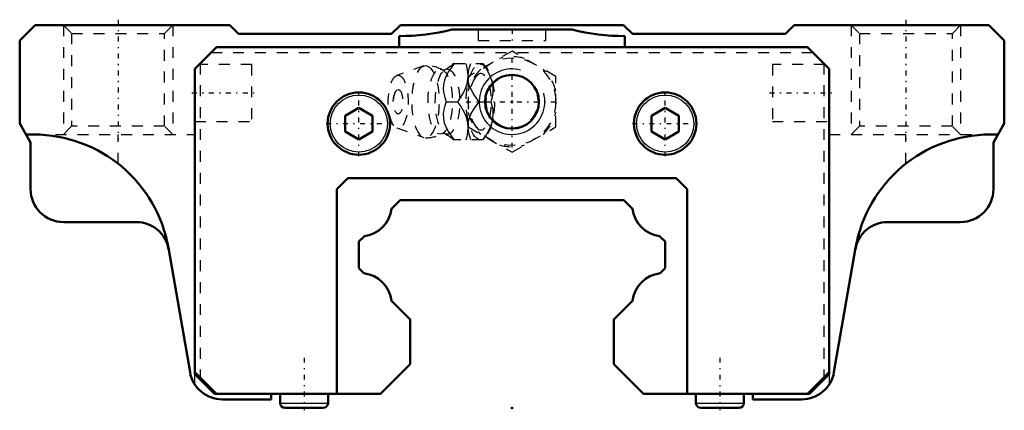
# Model space of a CAD drawing. Header units: millimetres. Extents: x -45 to 45, y -0.2 to 35.5.
import ezdxf

# ---------------------------------------------------------------- set-up
doc = ezdxf.new("R2010")
doc.units = ezdxf.units.MM
doc.linetypes.add('Center', pattern=[1.5, 0.45, -0.5, 0.05, -0.5])
doc.linetypes.add('Dashed', pattern=[2, 1, -1])
for name, color, linetype, lineweight in [('2d ConnectionPoints', 7, 'Continuous', 50), ('AM_0', 7, 'Continuous', 50), ('AM_4', 3, 'Continuous', 25), ('AM_5', 3, 'Continuous', 25), ('AM_7', 7, 'Center', 25), ('AM_9', 6, 'Dashed', 25)]:
    doc.layers.add(name, color=color, linetype=linetype, lineweight=lineweight)

# ---------------------------------------------------------------- blocks, each defined once
blk = doc.blocks.new('1_g3oq6vfcwch52u0ydu95n23kb________0_in_HSR30C1SS_GK__BLOCK_1B_M6F__2')
at = {"layer": 'AM_5', "linetype": 'Dashed'}
blk.add_arc((0, 28), 2.386, 75, 15, dxfattribs=at)
at = {"layer": 'AM_7'}
for p, q in [((0, 23.8), (0, 32.2)), ((-4.2, 28), (4.2, 28))]:
    blk.add_line(p, q, dxfattribs=at)
at = {"layer": 'AM_9'}
for p, q in [((0, 32.619), (-4, 30.309)), ((4, 30.309), (0, 32.619)), ((-5.317, 31.5), (-2.667, 31.5)), ((-2.371, 31.151), (-2.667, 31.5)), ((-8.065, 31.271), (-10.522, 30.403)), ((-4, 30.309), (-4, 25.691)), ((4, 25.691), (4, 30.309)), ((-6.03, 28), (-4.96, 28)), ((-3.002, 28), (-1.932, 28)), ((-10.522, 25.597), (-8.065, 24.729)), ((-4, 25.691), (0, 23.381)), ((0, 23.381), (4, 25.691)), ((-2.667, 24.5), (-5.317, 24.5)), ((-2.667, 24.5), (-2.371, 24.849))]:
    blk.add_line(p, q, dxfattribs=at)
for points in [[(-5.273, 31.5), (-5.544, 31.136), (-5.795, 30.763), (-6.013, 30.378), (-6.18, 29.969), (-6.273, 29.554), (-6.286, 29.146), (-6.236, 28.75), (-6.145, 28.371), (-6.03, 28)], [(-5.315, 31.503), (-5.433, 31.395), (-5.605, 31.253), (-5.808, 31.105), (-6.042, 30.957), (-6.126, 30.909)], [(-4.013, 30.311), (-4.013, 30.378), (-4.026, 30.66), (-4.092, 31.086), (-4.203, 31.5)], [(-4.014, 30.369), (-3.965, 30.75), (-3.874, 31.129), (-3.759, 31.5)], [(-2.689, 31.5), (-2.435, 31.141), (-2.208, 30.771), (-2.012, 30.375), (-1.865, 29.97), (-1.796, 29.689), (-1.755, 29.409), (-1.742, 29.122), (-1.755, 28.84), (-1.821, 28.414), (-1.932, 28)], [(-6.128, 30.908), (-6.13, 30.907), (-6.155, 30.896), (-6.202, 30.886), (-6.268, 30.886), (-6.316, 30.897), (-6.341, 30.907), (-6.341, 30.907)], [(-4.96, 28), (-4.706, 28.359), (-4.479, 28.729), (-4.283, 29.125), (-4.136, 29.53), (-4.067, 29.811), (-4.026, 30.091), (-4.013, 30.311)], [(-4.001, 29.936), (-4.002, 29.946), (-4.016, 30.333)], [(-3.002, 28), (-3.399, 28.546), (-3.581, 28.83), (-3.742, 29.122), (-3.908, 29.525), (-4.001, 29.936)], [(-6.03, 28), (-6.143, 27.636), (-6.234, 27.263), (-6.285, 26.878), (-6.275, 26.469), (-6.188, 26.054), (-6.024, 25.646), (-5.803, 25.25), (-5.548, 24.871), (-5.273, 24.5)], [(-4.013, 25.689), (-4.04, 26.03), (-4.093, 26.311), (-4.174, 26.591), (-4.284, 26.878), (-4.419, 27.16), (-4.669, 27.586), (-4.96, 28)], [(-4.003, 26.052), (-3.917, 26.446), (-3.756, 26.851), (-3.532, 27.25), (-3.277, 27.629), (-3.002, 28)], [(-1.932, 28), (-1.833, 27.641), (-1.767, 27.271), (-1.742, 26.875), (-1.77, 26.47), (-1.822, 26.189), (-1.903, 25.909), (-2.013, 25.622), (-2.148, 25.34), (-2.398, 24.914), (-2.689, 24.5)], [(-4.203, 24.5), (-4.104, 24.859), (-4.038, 25.229), (-4.013, 25.625), (-4.013, 25.689)], [(-4.014, 25.634), (-4.006, 26.025), (-4.003, 26.052)], [(-3.759, 24.5), (-3.92, 25.046), (-3.979, 25.33), (-4.013, 25.618)], [(-6.342, 25.093), (-6.328, 25.099), (-6.29, 25.11), (-6.231, 25.116), (-6.169, 25.107), (-6.136, 25.096), (-6.128, 25.092)], [(-6.131, 25.094), (-6.125, 25.091), (-5.893, 24.951), (-5.687, 24.809), (-5.509, 24.67), (-5.358, 24.538), (-5.312, 24.495)]]:
    blk.add_lwpolyline(points, dxfattribs=at)
blk.add_circle((0, 28), 4, dxfattribs=at)
for centre, radius, start, end in [((0, 28), 4.12, 73.86243, 106.13757), ((-7.903, 28), 3.3, 61.76048, 90), ((0, 28), 4.12, 133.86243, 166.13757), ((0, 28), 4.12, 13.86243, 46.13757), ((-9.071, 28), 1.82, 148.36971, 211.63029), ((0, 28), 4.12, 193.86243, 226.13757), ((0, 28), 4.12, 313.86243, 346.13757), ((-7.903, 28), 3.3, 270, 298.23952), ((0, 28), 4.12, 253.86243, 286.13757)]:
    blk.add_arc(centre, radius, start, end, dxfattribs=at)
for centre, major_axis in [((-7.903, 28), (0, 3.3)), ((-6.561, 28), (0, 2.965)), ((-5.9, 28), (0, 2.971)), ((-2.893, 28), (0, 3.445)), ((-10.403, 28), (0, 2.424)), ((-10.403, 28), (0, 1.117))]:
    blk.add_ellipse(centre, major_axis=major_axis, ratio=0.374607, dxfattribs=at)
blk.add_ellipse((-2.841, 28), major_axis=(0, -2.572), ratio=0.374607, start_param=5.781061, end_param=9.926902, dxfattribs=at)
blk = doc.blocks.new('2_HSR30CSSB_M6F11_S_0_in_HSR30C1SS_GK__BLOCK_1B_M6F__2')
at = {"layer": 'AM_0'}
for p, q in [((-43.6, 35), (-45, 33.6)), ((-25.8, 35), (-43.6, 35)), ((-25, 34.2), (-25.8, 35)), ((-11, 34.2), (-25, 34.2)), ((-10.2, 35), (-11, 34.2)), ((10.2, 35), (-10.2, 35)), ((5.5, 34.6), (-5.5, 34.6)), ((11, 34.2), (10.2, 35)), ((25, 34.2), (11, 34.2)), ((25.8, 35), (25, 34.2)), ((43.6, 35), (25.8, 35)), ((45, 33.6), (43.6, 35)), ((-45, 33.6), (-45, 26)), ((-10.3, 34), (-10.3, 33)), ((10.3, 33), (10.3, 34)), ((45, 26), (45, 33.6)), ((-29, 31), (-27, 33)), ((-27, 33), (27, 33)), ((27, 33), (29, 31)), ((-29, 31), (-29, 3.083)), ((29, 31), (29, 3.083)), ((-14, 27.443), (-15.25, 26.722)), ((-12.75, 26.722), (-14, 27.443)), ((14, 27.443), (12.75, 26.722)), ((15.25, 26.722), (14, 27.443)), ((-15.25, 26.722), (-15.25, 25.278)), ((-12.75, 25.278), (-12.75, 26.722)), ((12.75, 26.722), (12.75, 25.278)), ((15.25, 25.278), (15.25, 26.722)), ((-45, 26), (-44, 24.268)), ((-15.25, 25.278), (-14, 24.557)), ((-14, 24.557), (-12.75, 25.278)), ((12.75, 25.278), (14, 24.557)), ((14, 24.557), (15.25, 25.278)), ((44, 24.268), (45, 26)), ((-43.725, 25), (-44.423, 25)), ((44.423, 25), (43.725, 25)), ((-44, 24.268), (-44, 20)), ((44, 20), (44, 24.268)), ((-15, 21), (-16, 20)), ((15, 21), (-15, 21)), ((16, 20), (15, 21)), ((-16, 20), (-16, 1.283)), ((16, 1.283), (16, 20)), ((-10.215, 19), (-11, 18.215)), ((10.215, 19), (-10.215, 19)), ((11, 18.215), (10.215, 19)), ((-41, 17), (-34.343, 17)), ((34.343, 17), (41, 17)), ((-13.525, 15.69), (-14, 15.215)), ((14, 15.215), (13.525, 15.69)), ((-31.41, 14.642), (-29.432, 3.269)), ((-14, 15.215), (-14, 12.779)), ((14, 12.779), (14, 15.215)), ((29.432, 3.269), (31.41, 14.642)), ((-14, 12.779), (-13.531, 12.31)), ((13.531, 12.31), (14, 12.779)), ((-11, 9.779), (-9.3, 8.079)), ((9.3, 8.079), (11, 9.779)), ((-9.3, 8.079), (-9.3, 4)), ((9.3, 4), (9.3, 8.079)), ((-9.3, 4), (-12.017, 1.283)), ((9.3, 4), (12.017, 1.283)), ((-29, 3.283), (-27, 1.283)), ((-27.2, 1.283), (-29, 3.083)), ((-28.5, 2.783), (-28.5, 2.583)), ((27, 1.283), (29, 3.283)), ((29, 3.083), (27.2, 1.283)), ((28.5, 2.783), (28.5, 2.583)), ((-27.2, 1.283), (-12.017, 1.283)), ((-22, 0.783), (-22, 1.283)), ((-21.185, 1.283), (-21.185, 0.437)), ((-16.815, 0.437), (-16.815, 1.283)), ((12.017, 1.283), (27.2, 1.283)), ((16.815, 1.283), (16.815, 0.437)), ((21.185, 0.437), (21.185, 1.283)), ((22, 1.283), (22, 0.783)), ((-26.477, 0.783), (-22, 0.783)), ((-20.748, 0), (-17.252, 0)), ((17.252, 0), (20.748, 0)), ((22, 0.783), (26.477, 0.783))]:
    blk.add_line(p, q, dxfattribs=at)
for centre, radius in [((0, 28), 2.459), ((-14, 26), 2.85), ((14, 26), 2.85)]:
    blk.add_circle(centre, radius, dxfattribs=at)
for centre, radius, start, end in [((-10.3, 53.5), 19.5, 270, 284.25003), ((10.3, 53.5), 19.5, 255.74997, 270), ((-43.725, 12.5), 12.5, 9.86461, 90), ((43.725, 12.5), 12.5, 90, 170.13539), ((-41, 20), 3, 180, 270), ((41, 20), 3, 270, 0), ((-13.87, 18.56), 2.89, 276.85862, 353.1414), ((13.87, 18.56), 2.89, 186.8586, 263.14138), ((-34.343, 14), 3, 9.86461, 90), ((34.343, 14), 3, 90, 170.13539), ((-13.87, 9.44), 2.89, 6.73154, 83.26846), ((13.87, 9.44), 2.89, 96.73154, 173.26846), ((-26.477, 3.783), 3, 189.86461, 270), ((26.477, 3.783), 3, 270, 350.13539), ((-20.748, 0.437), 0.437, 180, 270), ((-17.252, 0.437), 0.437, 270, 360), ((17.252, 0.437), 0.437, 180, 270), ((20.748, 0.437), 0.437, 270, 360)]:
    blk.add_arc(centre, radius, start, end, dxfattribs=at)
at = {"layer": 'AM_4'}
for p, q in [((-21.185, 0.437), (-16.815, 0.437)), ((16.815, 0.437), (21.185, 0.437))]:
    blk.add_line(p, q, dxfattribs=at)
for centre in [(-14, 26), (14, 26)]:
    blk.add_circle(centre, 2.612, dxfattribs=at)
at = {"layer": 'AM_5', "linetype": 'Dashed'}
for p, q in [((-41, 35), (-41, 25)), ((-31, 35), (-31, 25)), ((31, 35), (31, 25)), ((41, 35), (41, 25))]:
    blk.add_line(p, q, dxfattribs=at)
at = {"layer": 'AM_5'}
blk.add_arc((0, 28), 3, 75, 15, dxfattribs=at)
at = {"layer": 'AM_7'}
for p, q in [((-36, 35.5), (-36, 24.5)), ((36, 35.5), (36, 24.5)), ((0, 34.65), (0, 33.55)), ((-29.26, 28.8), (-23.54, 28.8)), ((-14, 23.008), (-14, 28.992)), ((14, 23.008), (14, 28.992)), ((23.54, 28.8), (29.26, 28.8)), ((-16.992, 26), (-11.008, 26)), ((11.008, 26), (16.992, 26)), ((-19, 4.589), (-19, -0.219)), ((19, 4.589), (19, -0.219))]:
    blk.add_line(p, q, dxfattribs=at)
at = {"layer": 'AM_9'}
for p, q in [((-41, 35), (-40.25, 34.25)), ((-40.25, 34.25), (-40.25, 25.75)), ((-40.25, 34.25), (-31.75, 34.25)), ((-31.75, 34.25), (-31, 35)), ((-31.75, 25.75), (-31.75, 34.25)), ((-3.1, 34.6), (-3.1, 33.6)), ((3.1, 33.6), (3.1, 34.6)), ((31, 35), (31.75, 34.25)), ((31.75, 34.25), (31.75, 25.75)), ((31.75, 34.25), (40.25, 34.25)), ((40.25, 34.25), (41, 35)), ((40.25, 25.75), (40.25, 34.25)), ((-3.1, 33.6), (3.1, 33.6)), ((-27.5, 32.5), (27.5, 32.5)), ((-28.5, 31.5), (-28.5, 2.783)), ((28.5, 31.5), (28.5, 2.783)), ((-23.8, 31.4), (-28.6, 31.4)), ((-23.8, 31.4), (-23.8, 26.2)), ((28.6, 31.4), (23.8, 31.4)), ((23.8, 31.4), (23.8, 26.2)), ((-29, 26.2), (-23.8, 26.2)), ((23.8, 26.2), (29, 26.2)), ((-40.25, 25.75), (-41, 25)), ((-31.75, 25.75), (-40.25, 25.75)), ((-31, 25), (-31.75, 25.75)), ((31.75, 25.75), (31, 25)), ((40.25, 25.75), (31.75, 25.75)), ((41, 25), (40.25, 25.75)), ((-43.725, 25), (-29, 25)), ((-36, 22.327), (-36, 25)), ((29, 25), (43.725, 25)), ((36, 22.327), (36, 25)), ((-29, 2.165), (-29, 3.083)), ((29, 3.083), (29, 2.165))]:
    blk.add_line(p, q, dxfattribs=at)

msp = doc.modelspace()

# ---------------------------------------------------------------- linework, layer by layer
at = {"layer": '2d ConnectionPoints'}
for p in [(0, 28), (0, 28), (0, 0)]:
    msp.add_point(p, dxfattribs=at)

# ---------------------------------------------------------------- block references
for name in ['2_HSR30CSSB_M6F11_S_0_in_HSR30C1SS_GK__BLOCK_1B_M6F__2', '1_g3oq6vfcwch52u0ydu95n23kb________0_in_HSR30C1SS_GK__BLOCK_1B_M6F__2']:
    msp.add_blockref(name, (0, 0))

doc.saveas('drawing.dxf')
